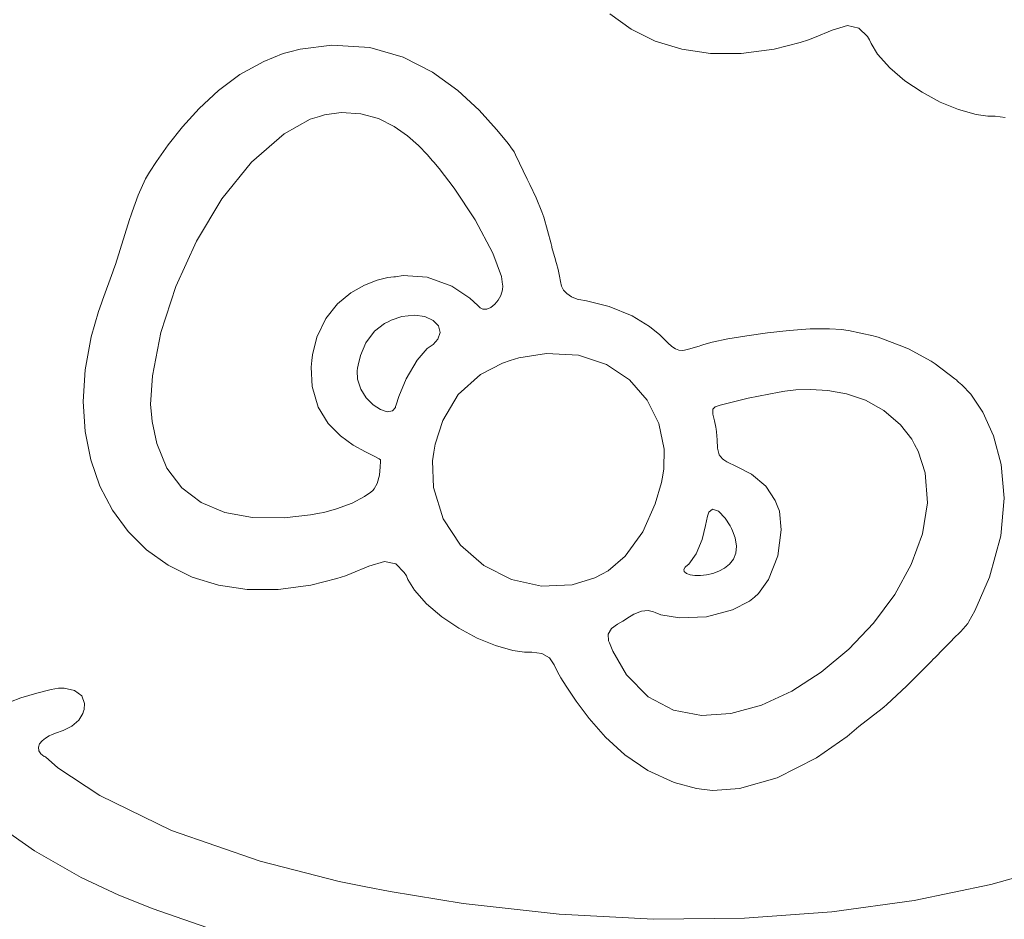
# Model space of a CAD drawing. Header units: millimetres. Extents: x -427 to 344, y -325 to 221.
# Tile 11 of 14: x 154 to 268, y -243 to -138. Entities that reach past the tile are written whole.
import ezdxf

# ---------------------------------------------------------------- set-up
doc = ezdxf.new("R2010")
doc.units = ezdxf.units.MM
doc.header["$MEASUREMENT"] = 0
doc.layers.add('Layer 1', color=7, linetype='Continuous')

msp = doc.modelspace()

# ---------------------------------------------------------------- linework, layer by layer
at = {"layer": 'Layer 1', "lineweight": 9}
for points in [[(222.4761, -137.379), (222.4761, -137.379), (224.9631, -139.16), (224.9631, -139.16)], [(224.9631, -139.16), (224.9631, -139.16), (227.7541, -140.543), (227.7541, -140.543)], [(246.2391, -140.12), (246.2391, -140.12), (248.2821, -139.274), (248.2821, -139.274)], [(248.2821, -139.274), (248.2821, -139.274), (250.0951, -138.734), (250.0951, -138.734)], [(250.0951, -138.734), (250.0951, -138.734), (251.4111, -139.025), (251.4111, -139.025)], [(251.4111, -139.025), (251.4111, -139.025), (252.3881, -140.015), (252.3881, -140.015)], [(227.7541, -140.543), (227.7541, -140.543), (230.8301, -141.497), (230.8301, -141.497)], [(244.5741, -140.721), (244.5741, -140.721), (245.5551, -140.394), (245.5551, -140.394)], [(245.5551, -140.394), (245.5551, -140.394), (246.2391, -140.12), (246.2391, -140.12)], [(252.3881, -140.015), (252.3881, -140.015), (252.6421, -140.394), (252.6421, -140.394)], [(252.6421, -140.394), (252.6421, -140.394), (252.8151, -140.83), (252.8151, -140.83)], [(186.5251, -141.469), (186.5251, -141.469), (185.3391, -141.789), (185.3391, -141.789)], [(190.2181, -141.01), (190.2181, -141.01), (186.5251, -141.469), (186.5251, -141.469)], [(194.6031, -141.294), (194.6031, -141.294), (190.2181, -141.01), (190.2181, -141.01)], [(198.4951, -142.417), (198.4951, -142.417), (194.6031, -141.294), (194.6031, -141.294)], [(230.8301, -141.497), (230.8301, -141.497), (234.1671, -141.991), (234.1671, -141.991)], [(237.7481, -141.993), (237.7481, -141.993), (241.5511, -141.472), (241.5511, -141.472)], [(241.5511, -141.472), (241.5511, -141.472), (244.5741, -140.721), (244.5741, -140.721)], [(252.8151, -140.83), (252.8151, -140.83), (253.5771, -142.047), (253.5771, -142.047)], [(184.5601, -141.999), (184.5601, -141.999), (182.3021, -142.898), (182.3021, -142.898)], [(185.3391, -141.789), (185.3391, -141.789), (184.5601, -141.999), (184.5601, -141.999)], [(201.9091, -144.155), (201.9091, -144.155), (198.4951, -142.417), (198.4951, -142.417)], [(234.1671, -141.991), (234.1671, -141.991), (237.7481, -141.993), (237.7481, -141.993)], [(253.5771, -142.047), (253.5771, -142.047), (254.9811, -143.648), (254.9811, -143.648)], [(182.3021, -142.898), (182.3021, -142.898), (179.5331, -144.442), (179.5331, -144.442)], [(254.9811, -143.648), (254.9811, -143.648), (256.7381, -145.146), (256.7381, -145.146)], [(179.5331, -144.442), (179.5331, -144.442), (177.0351, -146.299), (177.0351, -146.299)], [(204.8481, -146.281), (204.8481, -146.281), (201.9091, -144.155), (201.9091, -144.155)], [(256.7381, -145.146), (256.7381, -145.146), (258.7351, -146.488), (258.7351, -146.488)], [(177.0351, -146.299), (177.0351, -146.299), (174.8131, -148.354), (174.8131, -148.354)], [(207.3211, -148.571), (207.3211, -148.571), (204.8481, -146.281), (204.8481, -146.281)], [(258.7351, -146.488), (258.7351, -146.488), (260.8521, -147.621), (260.8521, -147.621)], [(174.8131, -148.354), (174.8131, -148.354), (172.8721, -150.486), (172.8721, -150.486)], [(209.3421, -150.804), (209.3421, -150.804), (207.3211, -148.571), (207.3211, -148.571)], [(260.8521, -147.621), (260.8521, -147.621), (262.9821, -148.496), (262.9821, -148.496)], [(262.9821, -148.496), (262.9821, -148.496), (265.0111, -149.058), (265.0111, -149.058)], [(187.6851, -149.623), (187.6851, -149.623), (184.6801, -151.306), (184.6801, -151.306)], [(188.7611, -149.301), (188.7611, -149.301), (187.6851, -149.623), (187.6851, -149.623)], [(189.3651, -149.117), (189.3651, -149.117), (188.7611, -149.301), (188.7611, -149.301)], [(191.2731, -148.846), (191.2731, -148.846), (189.3651, -149.117), (189.3651, -149.117)], [(193.5591, -148.974), (193.5591, -148.974), (191.2731, -148.846), (191.2731, -148.846)], [(195.6161, -149.552), (195.6161, -149.552), (193.5591, -148.974), (193.5591, -148.974)], [(197.4261, -150.45), (197.4261, -150.45), (195.6161, -149.552), (195.6161, -149.552)], [(265.0111, -149.058), (265.0111, -149.058), (266.3651, -149.258), (266.3651, -149.258)], [(266.3651, -149.258), (266.3651, -149.258), (266.8211, -149.258), (266.8211, -149.258)], [(266.8211, -149.258), (266.8211, -149.258), (267.2051, -149.258), (267.2051, -149.258)], [(267.2051, -149.258), (267.2051, -149.258), (268.3691, -149.423), (268.3691, -149.423)], [(172.8721, -150.486), (172.8721, -150.486), (171.2211, -152.579), (171.2211, -152.579)], [(198.9851, -151.536), (198.9851, -151.536), (197.4261, -150.45), (197.4261, -150.45)], [(210.5281, -152.258), (210.5281, -152.258), (209.3421, -150.804), (209.3421, -150.804)], [(184.6801, -151.306), (184.6801, -151.306), (180.8731, -154.5962), (180.8731, -154.5962)], [(200.2801, -152.6796), (200.2801, -152.6796), (198.9851, -151.536), (198.9851, -151.536)], [(171.2211, -152.579), (171.2211, -152.579), (169.8601, -154.5123), (169.8601, -154.5123)], [(201.3031, -153.7517), (201.3031, -153.7517), (200.2801, -152.6796), (200.2801, -152.6796)], [(210.9121, -152.7512), (210.9121, -152.7512), (210.5281, -152.258), (210.5281, -152.258)], [(210.9651, -152.8214), (210.9651, -152.8214), (210.9121, -152.7512), (210.9121, -152.7512)], [(211.3741, -153.4236), (211.3741, -153.4236), (210.9651, -152.8214), (210.9651, -152.8214)], [(201.8641, -154.398), (201.8641, -154.398), (201.3031, -153.7517), (201.3031, -153.7517)], [(211.4061, -153.4762), (211.4061, -153.4762), (211.3741, -153.4236), (211.3741, -153.4236)], [(211.5511, -153.7436), (211.5511, -153.7436), (211.4061, -153.4762), (211.4061, -153.4762)], [(212.8881, -156.5891), (212.8881, -156.5891), (211.5511, -153.7436), (211.5511, -153.7436)], [(169.8601, -154.5123), (169.8601, -154.5123), (169.0521, -155.7512), (169.0521, -155.7512)], [(180.8731, -154.5962), (180.8731, -154.5962), (177.4411, -158.8613), (177.4411, -158.8613)], [(202.0471, -154.6185), (202.0471, -154.6185), (201.8641, -154.398), (201.8641, -154.398)], [(202.6611, -155.3529), (202.6611, -155.3529), (202.0471, -154.6185), (202.0471, -154.6185)], [(204.4001, -157.6404), (204.4001, -157.6404), (202.6611, -155.3529), (202.6611, -155.3529)], [(168.5721, -156.5312), (168.5721, -156.5312), (167.7111, -158.4493), (167.7111, -158.4493)], [(168.7941, -156.17), (168.7941, -156.17), (168.5721, -156.5312), (168.5721, -156.5312)], [(169.0521, -155.7512), (169.0521, -155.7512), (168.7941, -156.17), (168.7941, -156.17)], [(213.0331, -156.8921), (213.0331, -156.8921), (212.8881, -156.5891), (212.8881, -156.5891)], [(206.8591, -161.3061), (206.8591, -161.3061), (204.4001, -157.6404), (204.4001, -157.6404)], [(213.1771, -157.1941), (213.1771, -157.1941), (213.0331, -156.8921), (213.0331, -156.8921)], [(213.9141, -158.7608), (213.9141, -158.7608), (213.1771, -157.1941), (213.1771, -157.1941)], [(167.7111, -158.4493), (167.7111, -158.4493), (167.0271, -160.3719), (167.0271, -160.3719)], [(177.4411, -158.8613), (177.4411, -158.8613), (174.4771, -163.7864), (174.4771, -163.7864)], [(214.5921, -160.3592), (214.5921, -160.3592), (213.9141, -158.7608), (213.9141, -158.7608)], [(166.8931, -160.7356), (166.8931, -160.7356), (166.6991, -161.2539), (166.6991, -161.2539)], [(167.0271, -160.3719), (167.0271, -160.3719), (166.8931, -160.7356), (166.8931, -160.7356)], [(214.7081, -160.6764), (214.7081, -160.6764), (214.5921, -160.3592), (214.5921, -160.3592)], [(214.8211, -160.9917), (214.8211, -160.9917), (214.7081, -160.6764), (214.7081, -160.6764)], [(215.6681, -164.08), (215.6681, -164.08), (214.8211, -160.9917), (214.8211, -160.9917)], [(166.6991, -161.2539), (166.6991, -161.2539), (165.0761, -166.4764), (165.0761, -166.4764)], [(208.9051, -165.1715), (208.9051, -165.1715), (206.8591, -161.3061), (206.8591, -161.3061)], [(174.4771, -163.7864), (174.4771, -163.7864), (172.0821, -169.0615), (172.0821, -169.0615)], [(215.7351, -164.3872), (215.7351, -164.3872), (215.6681, -164.08), (215.6681, -164.08)], [(215.7591, -164.51), (215.7591, -164.51), (215.7351, -164.3872), (215.7351, -164.3872)], [(216.1691, -165.9666), (216.1691, -165.9666), (215.7591, -164.51), (215.7591, -164.51)], [(209.8931, -167.8684), (209.8931, -167.8684), (208.9051, -165.1715), (208.9051, -165.1715)], [(165.0761, -166.4764), (165.0761, -166.4764), (164.8921, -166.9932), (164.8921, -166.9932)], [(216.2251, -166.1388), (216.2251, -166.1388), (216.1691, -165.9666), (216.1691, -165.9666)], [(216.2991, -166.3635), (216.2991, -166.3635), (216.2251, -166.1388), (216.2251, -166.1388)], [(216.4861, -167.0553), (216.4861, -167.0553), (216.2991, -166.3635), (216.2991, -166.3635)], [(164.7761, -167.3227), (164.7761, -167.3227), (163.5871, -170.6423), (163.5871, -170.6423)], [(164.8921, -166.9932), (164.8921, -166.9932), (164.7761, -167.3227), (164.7761, -167.3227)], [(195.4711, -168.3119), (195.4711, -168.3119), (196.7271, -168.0018), (196.7271, -168.0018)], [(196.7271, -168.0018), (196.7271, -168.0018), (197.3941, -167.9111), (197.3941, -167.9111)], [(197.3941, -167.9111), (197.3941, -167.9111), (197.6161, -167.9111), (197.6161, -167.9111)], [(197.6161, -167.9111), (197.6161, -167.9111), (198.5021, -167.7637), (198.5021, -167.7637)], [(198.5021, -167.7637), (198.5021, -167.7637), (201.2601, -167.9647), (201.2601, -167.9647)], [(201.2601, -167.9647), (201.2601, -167.9647), (204.1531, -169.0174), (204.1531, -169.0174)], [(210.0231, -168.7955), (210.0231, -168.7955), (209.8931, -167.8684), (209.8931, -167.8684)], [(216.6411, -167.8268), (216.6411, -167.8268), (216.4861, -167.0553), (216.4861, -167.0553)], [(216.7541, -168.4731), (216.7541, -168.4731), (216.6411, -167.8268), (216.6411, -167.8268)], [(172.0821, -169.0615), (172.0821, -169.0615), (170.3461, -174.374), (170.3461, -174.374)], [(192.4131, -169.7935), (192.4131, -169.7935), (193.9901, -168.8922), (193.9901, -168.8922)], [(193.9901, -168.8922), (193.9901, -168.8922), (195.4711, -168.3119), (195.4711, -168.3119)], [(204.1531, -169.0174), (204.1531, -169.0174), (206.2171, -170.401), (206.2171, -170.401)], [(210.0161, -169.4489), (210.0161, -169.4489), (210.0481, -168.9543), (210.0481, -168.9543)], [(210.0481, -168.9543), (210.0481, -168.9543), (210.0231, -168.7955), (210.0231, -168.7955)], [(216.8881, -169.0174), (216.8881, -169.0174), (216.7541, -168.4731), (216.7541, -168.4731)], [(217.1071, -169.4778), (217.1071, -169.4778), (216.8881, -169.0174), (216.8881, -169.0174)], [(190.8781, -171.0681), (190.8781, -171.0681), (192.4131, -169.7935), (192.4131, -169.7935)], [(209.5261, -170.6409), (209.5261, -170.6409), (209.8401, -170.0744), (209.8401, -170.0744)], [(209.8401, -170.0744), (209.8401, -170.0744), (210.0161, -169.4489), (210.0161, -169.4489)], [(217.4741, -169.8761), (217.4741, -169.8761), (217.1071, -169.4778), (217.1071, -169.4778)], [(218.0451, -170.2331), (218.0451, -170.2331), (217.4741, -169.8761), (217.4741, -169.8761)], [(218.6731, -170.4977), (218.6731, -170.4977), (218.0451, -170.2331), (218.0451, -170.2331)], [(163.4711, -170.9704), (163.4711, -170.9704), (163.1221, -171.9321), (163.1221, -171.9321)], [(163.5871, -170.6423), (163.5871, -170.6423), (163.4711, -170.9704), (163.4711, -170.9704)], [(189.5201, -172.7699), (189.5201, -172.7699), (190.8781, -171.0681), (190.8781, -171.0681)], [(206.2171, -170.401), (206.2171, -170.401), (207.1451, -171.2336), (207.1451, -171.2336)], [(207.1451, -171.2336), (207.1451, -171.2336), (207.3671, -171.4555), (207.3671, -171.4555)], [(207.3671, -171.4555), (207.3671, -171.4555), (207.4371, -171.5285), (207.4371, -171.5285)], [(208.1891, -171.6594), (208.1891, -171.6594), (208.6621, -171.465), (208.6621, -171.465)], [(208.6621, -171.465), (208.6621, -171.465), (209.1201, -171.1151), (209.1201, -171.1151)], [(209.1201, -171.1151), (209.1201, -171.1151), (209.5261, -170.6409), (209.5261, -170.6409)], [(218.8891, -170.5693), (218.8891, -170.5693), (218.6731, -170.4977), (218.6731, -170.4977)], [(219.7741, -170.7168), (219.7741, -170.7168), (218.8891, -170.5693), (218.8891, -170.5693)], [(222.3991, -171.3849), (222.3991, -171.3849), (219.7741, -170.7168), (219.7741, -170.7168)], [(225.0831, -172.4517), (225.0831, -172.4517), (222.3991, -171.3849), (222.3991, -171.3849)], [(163.1221, -171.9321), (163.1221, -171.9321), (162.2781, -174.8961), (162.2781, -174.8961)], [(197.1151, -172.9449), (197.1151, -172.9449), (198.3431, -172.5413), (198.3431, -172.5413)], [(198.3431, -172.5413), (198.3431, -172.5413), (199.7891, -172.3702), (199.7891, -172.3702)], [(199.7891, -172.3702), (199.7891, -172.3702), (201.0201, -172.5452), (201.0201, -172.5452)], [(201.0201, -172.5452), (201.0201, -172.5452), (201.9731, -172.989), (201.9731, -172.989)], [(207.4371, -171.5285), (207.4371, -171.5285), (207.7441, -171.6661), (207.7441, -171.6661)], [(207.7441, -171.6661), (207.7441, -171.6661), (208.1891, -171.6594), (208.1891, -171.6594)], [(227.1051, -173.6836), (227.1051, -173.6836), (225.0831, -172.4517), (225.0831, -172.4517)], [(188.4721, -174.9473), (188.4721, -174.9473), (189.5201, -172.7699), (189.5201, -172.7699)], [(195.1711, -174.2336), (195.1711, -174.2336), (196.3141, -173.346), (196.3141, -173.346)], [(196.3141, -173.346), (196.3141, -173.346), (196.7341, -173.1351), (196.7341, -173.1351)], [(196.7341, -173.1351), (196.7341, -173.1351), (197.1151, -172.9449), (197.1151, -172.9449)], [(201.9731, -172.989), (201.9731, -172.989), (202.5801, -173.6244), (202.5801, -173.6244)], [(202.5801, -173.6244), (202.5801, -173.6244), (202.7841, -174.3754), (202.7841, -174.3754)], [(228.2761, -174.6457), (228.2761, -174.6457), (227.1051, -173.6836), (227.1051, -173.6836)], [(162.2781, -174.8961), (162.2781, -174.8961), (161.5761, -178.7121), (161.5761, -178.7121)], [(170.3461, -174.374), (170.3461, -174.374), (169.3761, -179.4106), (169.3761, -179.4106)], [(194.1451, -175.577), (194.1451, -175.577), (195.1711, -174.2336), (195.1711, -174.2336)], [(202.7841, -174.3754), (202.7841, -174.3754), (202.5231, -175.1649), (202.5231, -175.1649)], [(228.6321, -175.0009), (228.6321, -175.0009), (228.2761, -174.6457), (228.2761, -174.6457)], [(238.3761, -174.7557), (238.3761, -174.7557), (236.1851, -175.1388), (236.1851, -175.1388)], [(240.8001, -174.4111), (240.8001, -174.4111), (238.3761, -174.7557), (238.3761, -174.7557)], [(243.3041, -174.1412), (243.3041, -174.1412), (240.8001, -174.4111), (240.8001, -174.4111)], [(245.7531, -173.9785), (245.7531, -173.9785), (243.3041, -174.1412), (243.3041, -174.1412)], [(248.0001, -173.9563), (248.0001, -173.9563), (245.7531, -173.9785), (245.7531, -173.9785)], [(249.4251, -174.0406), (249.4251, -174.0406), (248.0001, -173.9563), (248.0001, -173.9563)], [(249.8981, -174.1123), (249.8981, -174.1123), (249.4251, -174.0406), (249.4251, -174.0406)], [(250.1801, -174.1549), (250.1801, -174.1549), (249.8981, -174.1123), (249.8981, -174.1123)], [(253.0411, -174.7614), (253.0411, -174.7614), (250.1801, -174.1549), (250.1801, -174.1549)], [(253.3371, -174.8453), (253.3371, -174.8453), (253.0411, -174.7614), (253.0411, -174.7614)], [(253.6301, -174.9279), (253.6301, -174.9279), (253.3371, -174.8453), (253.3371, -174.8453)], [(187.9501, -176.9701), (187.9501, -176.9701), (188.4721, -174.9473), (188.4721, -174.9473)], [(193.5271, -177.0502), (193.5271, -177.0502), (194.1451, -175.577), (194.1451, -175.577)], [(201.7331, -175.9174), (201.7331, -175.9174), (201.2601, -176.2275), (201.2601, -176.2275)], [(201.9551, -175.77), (201.9551, -175.77), (201.7331, -175.9174), (201.7331, -175.9174)], [(202.5231, -175.1649), (202.5231, -175.1649), (201.9551, -175.77), (201.9551, -175.77)], [(228.7771, -175.1469), (228.7771, -175.1469), (228.6321, -175.0009), (228.6321, -175.0009)], [(229.2181, -175.5826), (229.2181, -175.5826), (228.7771, -175.1469), (228.7771, -175.1469)], [(229.6941, -176.0098), (229.6941, -176.0098), (229.2181, -175.5826), (229.2181, -175.5826)], [(230.1071, -176.2921), (230.1071, -176.2921), (229.6941, -176.0098), (229.6941, -176.0098)], [(232.8411, -175.9573), (232.8411, -175.9573), (232.1781, -176.1739), (232.1781, -176.1739)], [(233.0631, -175.8843), (233.0631, -175.8843), (232.8411, -175.9573), (232.8411, -175.9573)], [(233.3811, -175.777), (233.3811, -175.777), (233.0631, -175.8843), (233.0631, -175.8843)], [(234.3651, -175.5262), (234.3651, -175.5262), (233.3811, -175.777), (233.3811, -175.777)], [(236.1851, -175.1388), (236.1851, -175.1388), (234.3651, -175.5262), (234.3651, -175.5262)], [(256.5831, -176.0359), (256.5831, -176.0359), (253.6301, -174.9279), (253.6301, -174.9279)], [(256.8651, -176.164), (256.8651, -176.164), (256.5831, -176.0359), (256.5831, -176.0359)], [(187.8721, -177.6566), (187.8721, -177.6566), (187.9501, -176.9701), (187.9501, -176.9701)], [(193.2521, -178.165), (193.2521, -178.165), (193.5271, -177.0502), (193.5271, -177.0502)], [(201.2601, -176.2275), (201.2601, -176.2275), (200.1141, -177.5822), (200.1141, -177.5822)], [(211.9251, -177.3356), (211.9251, -177.3356), (215.1141, -176.8325), (215.1141, -176.8325)], [(215.1141, -176.8325), (215.1141, -176.8325), (218.8641, -177.0392), (218.8641, -177.0392)], [(218.8641, -177.0392), (218.8641, -177.0392), (222.0991, -178.1166), (222.0991, -178.1166)], [(230.5131, -176.4385), (230.5131, -176.4385), (230.1071, -176.2921), (230.1071, -176.2921)], [(230.9541, -176.4618), (230.9541, -176.4618), (230.5131, -176.4385), (230.5131, -176.4385)], [(231.4971, -176.3693), (231.4971, -176.3693), (230.9541, -176.4618), (230.9541, -176.4618)], [(232.1781, -176.1739), (232.1781, -176.1739), (231.4971, -176.3693), (231.4971, -176.3693)], [(257.1511, -176.2921), (257.1511, -176.2921), (256.8651, -176.164), (256.8651, -176.164)], [(259.7831, -177.7074), (259.7831, -177.7074), (257.1511, -176.2921), (257.1511, -176.2921)], [(187.7981, -178.3978), (187.7981, -178.3978), (187.8721, -177.6566), (187.8721, -177.6566)], [(193.1921, -178.541), (193.1921, -178.541), (193.2521, -178.165), (193.2521, -178.165)], [(200.1141, -177.5822), (200.1141, -177.5822), (198.8471, -179.7772), (198.8471, -179.7772)], [(207.4831, -179.255), (207.4831, -179.255), (210.0161, -177.9378), (210.0161, -177.9378)], [(210.0161, -177.9378), (210.0161, -177.9378), (210.9121, -177.6566), (210.9121, -177.6566)], [(210.9121, -177.6566), (210.9121, -177.6566), (211.9251, -177.3356), (211.9251, -177.3356)], [(222.0991, -178.1166), (222.0991, -178.1166), (224.7661, -179.9042), (224.7661, -179.9042)], [(260.0261, -177.8672), (260.0261, -177.8672), (259.7831, -177.7074), (259.7831, -177.7074)], [(260.2661, -178.026), (260.2661, -178.026), (260.0261, -177.8672), (260.0261, -177.8672)], [(262.5481, -179.7595), (262.5481, -179.7595), (260.2661, -178.026), (260.2661, -178.026)], [(161.5761, -178.7121), (161.5761, -178.7121), (161.3511, -182.3831), (161.3511, -182.3831)], [(169.3761, -179.4106), (169.3761, -179.4106), (169.1681, -182.7581), (169.1681, -182.7581)], [(187.9251, -180.6591), (187.9251, -180.6591), (187.7981, -178.3978), (187.7981, -178.3978)], [(193.1391, -178.8497), (193.1391, -178.8497), (193.1921, -178.541), (193.1921, -178.541)], [(193.1961, -179.8146), (193.1961, -179.8146), (193.1391, -178.8497), (193.1391, -178.8497)], [(204.8831, -181.588), (204.8831, -181.588), (207.4831, -179.255), (207.4831, -179.255)], [(193.5731, -180.9791), (193.5731, -180.9791), (193.1961, -179.8146), (193.1961, -179.8146)], [(198.8471, -179.7772), (198.8471, -179.7772), (197.9971, -181.8085), (197.9971, -181.8085)], [(224.7661, -179.9042), (224.7661, -179.9042), (226.8081, -182.2413), (226.8081, -182.2413)], [(262.7671, -179.9412), (262.7671, -179.9412), (262.5481, -179.7595), (262.5481, -179.7595)], [(262.7881, -179.9564), (262.7881, -179.9564), (262.7671, -179.9412), (262.7671, -179.9412)], [(262.9581, -180.1384), (262.9581, -180.1384), (262.7881, -179.9564), (262.7881, -179.9564)], [(262.9791, -180.155), (262.9791, -180.155), (262.9581, -180.1384), (262.9581, -180.1384)], [(263.3701, -180.4499), (263.3701, -180.4499), (262.9791, -180.155), (262.9791, -180.155)], [(264.3901, -181.5453), (264.3901, -181.5453), (263.3701, -180.4499), (263.3701, -180.4499)], [(188.6201, -183.0707), (188.6201, -183.0707), (187.9251, -180.6591), (187.9251, -180.6591)], [(194.2121, -181.9863), (194.2121, -181.9863), (193.5731, -180.9791), (193.5731, -180.9791)], [(203.0841, -184.6141), (203.0841, -184.6141), (204.8831, -181.588), (204.8831, -181.588)], [(238.5421, -182.0194), (238.5421, -182.0194), (242.1511, -181.3124), (242.1511, -181.3124)], [(242.1511, -181.3124), (242.1511, -181.3124), (242.8071, -181.2034), (242.8071, -181.2034)], [(242.8071, -181.2034), (242.8071, -181.2034), (243.1241, -181.1498), (243.1241, -181.1498)], [(243.1241, -181.1498), (243.1241, -181.1498), (244.0911, -181.0507), (244.0911, -181.0507)], [(244.0911, -181.0507), (244.0911, -181.0507), (245.7911, -180.9981), (245.7911, -180.9981)], [(245.7911, -180.9981), (245.7911, -180.9981), (247.7881, -181.1265), (247.7881, -181.1265)], [(247.7881, -181.1265), (247.7881, -181.1265), (249.9541, -181.5192), (249.9541, -181.5192)], [(249.9541, -181.5192), (249.9541, -181.5192), (252.1701, -182.2604), (252.1701, -182.2604)], [(265.8081, -183.6425), (265.8081, -183.6425), (264.3901, -181.5453), (264.3901, -181.5453)], [(161.3511, -182.3831), (161.3511, -182.3831), (161.5691, -185.8806), (161.5691, -185.8806)], [(169.1681, -182.7581), (169.1681, -182.7581), (169.2631, -183.8606), (169.2631, -183.8606)], [(195.0091, -182.7885), (195.0091, -182.7885), (194.2121, -181.9863), (194.2121, -181.9863)], [(195.8561, -183.3367), (195.8561, -183.3367), (195.0091, -182.7885), (195.0091, -182.7885)], [(197.6581, -182.8075), (197.6581, -182.8075), (197.6161, -182.9758), (197.6161, -182.9758)], [(197.9971, -181.8085), (197.9971, -181.8085), (197.6581, -182.8075), (197.6581, -182.8075)], [(226.8081, -182.2413), (226.8081, -182.2413), (228.1701, -184.9669), (228.1701, -184.9669)], [(234.8311, -182.9758), (234.8311, -182.9758), (235.3031, -182.8185), (235.3031, -182.8185)], [(235.3031, -182.8185), (235.3031, -182.8185), (238.5421, -182.0194), (238.5421, -182.0194)], [(252.1701, -182.2604), (252.1701, -182.2604), (254.3081, -183.4333), (254.3081, -183.4333)], [(169.2631, -183.8606), (169.2631, -183.8606), (169.3371, -184.7203), (169.3371, -184.7203)], [(189.7741, -184.963), (189.7741, -184.963), (188.6201, -183.0707), (188.6201, -183.0707)], [(196.6421, -183.5833), (196.6421, -183.5833), (195.8561, -183.3367), (195.8561, -183.3367)], [(197.2671, -183.4789), (197.2671, -183.4789), (196.6421, -183.5833), (196.6421, -183.5833)], [(197.5841, -183.1134), (197.5841, -183.1134), (197.2671, -183.4789), (197.2671, -183.4789)], [(197.6161, -182.9758), (197.6161, -182.9758), (197.5841, -183.1134), (197.5841, -183.1134)], [(234.4391, -183.8757), (234.4391, -183.8757), (234.4461, -183.3092), (234.4461, -183.3092)], [(234.6261, -184.6568), (234.6261, -184.6568), (234.4391, -183.8757), (234.4391, -183.8757)], [(234.4461, -183.3092), (234.4461, -183.3092), (234.7211, -183.0114), (234.7211, -183.0114)], [(234.7211, -183.0114), (234.7211, -183.0114), (234.8311, -182.9758), (234.8311, -182.9758)], [(254.3081, -183.4333), (254.3081, -183.4333), (256.2481, -185.12), (256.2481, -185.12)], [(267.0461, -186.3903), (267.0461, -186.3903), (265.8081, -183.6425), (265.8081, -183.6425)], [(169.3371, -184.7203), (169.3371, -184.7203), (169.8771, -187.2765), (169.8771, -187.2765)], [(191.1961, -186.4083), (191.1961, -186.4083), (189.7741, -184.963), (189.7741, -184.963)], [(202.2021, -187.3538), (202.2021, -187.3538), (203.0841, -184.6141), (203.0841, -184.6141)], [(228.1701, -184.9669), (228.1701, -184.9669), (228.7981, -187.9242), (228.7981, -187.9242)], [(234.7951, -185.386), (234.7951, -185.386), (234.6261, -184.6568), (234.6261, -184.6568)], [(256.2481, -185.12), (256.2481, -185.12), (257.5391, -186.7929), (257.5391, -186.7929)], [(161.5691, -185.8806), (161.5691, -185.8806), (162.2221, -189.1713), (162.2221, -189.1713)], [(234.8311, -185.6326), (234.8311, -185.6326), (234.7951, -185.386), (234.7951, -185.386)], [(234.8761, -185.937), (234.8761, -185.937), (234.8311, -185.6326), (234.8311, -185.6326)], [(234.9361, -186.8616), (234.9361, -186.8616), (234.8761, -185.937), (234.8761, -185.937)], [(169.8771, -187.2765), (169.8771, -187.2765), (171.0591, -190.1262), (171.0591, -190.1262)], [(192.7021, -187.479), (192.7021, -187.479), (191.1961, -186.4083), (191.1961, -186.4083)], [(194.1021, -188.2495), (194.1021, -188.2495), (192.7021, -187.479), (192.7021, -187.479)], [(202.0471, -188.2907), (202.0471, -188.2907), (202.2021, -187.3538), (202.2021, -187.3538)], [(234.9861, -187.8318), (234.9861, -187.8318), (234.9361, -186.8616), (234.9361, -186.8616)], [(257.5391, -186.7929), (257.5391, -186.7929), (257.8711, -187.4046), (257.8711, -187.4046)], [(257.8711, -187.4046), (257.8711, -187.4046), (258.2831, -188.1669), (258.2831, -188.1669)], [(267.9251, -189.735), (267.9251, -189.735), (267.0461, -186.3903), (267.0461, -186.3903)], [(195.2141, -188.791), (195.2141, -188.791), (194.1021, -188.2495), (194.1021, -188.2495)], [(201.8951, -189.2955), (201.8951, -189.2955), (202.0471, -188.2907), (202.0471, -188.2907)], [(228.7981, -187.9242), (228.7981, -187.9242), (228.7731, -190.213), (228.7731, -190.213)], [(235.1761, -188.5885), (235.1761, -188.5885), (234.9861, -187.8318), (234.9861, -187.8318)], [(235.5571, -189.0693), (235.5571, -189.0693), (235.1761, -188.5885), (235.1761, -188.5885)], [(258.2831, -188.1669), (258.2831, -188.1669), (259.0841, -190.6956), (259.0841, -190.6956)], [(162.2221, -189.1713), (162.2221, -189.1713), (163.2801, -192.2225), (163.2801, -192.2225)], [(195.7181, -189.0503), (195.7181, -189.0503), (195.2141, -188.791), (195.2141, -188.791)], [(195.8491, -189.1783), (195.8491, -189.1783), (195.7181, -189.0503), (195.7181, -189.0503)], [(195.8311, -189.9788), (195.8311, -189.9788), (195.8491, -189.378), (195.8491, -189.378)], [(195.8491, -189.378), (195.8491, -189.378), (195.8491, -189.1783), (195.8491, -189.1783)], [(202.0191, -192.4003), (202.0191, -192.4003), (201.8951, -189.2955), (201.8951, -189.2955)], [(235.7201, -189.1783), (235.7201, -189.1783), (235.5571, -189.0693), (235.5571, -189.0693)], [(236.0621, -189.4055), (236.0621, -189.4055), (235.7201, -189.1783), (235.7201, -189.1783)], [(237.1871, -189.9499), (237.1871, -189.9499), (236.0621, -189.4055), (236.0621, -189.4055)], [(268.2601, -193.6198), (268.2601, -193.6198), (267.9251, -189.735), (267.9251, -189.735)], [(171.0591, -190.1262), (171.0591, -190.1262), (172.7841, -192.4098), (172.7841, -192.4098)], [(195.7361, -190.9475), (195.7361, -190.9475), (195.8311, -189.9788), (195.8311, -189.9788)], [(228.7731, -190.213), (228.7731, -190.213), (228.6321, -190.9503), (228.6321, -190.9503)], [(238.9161, -190.8554), (238.9161, -190.8554), (237.1871, -189.9499), (237.1871, -189.9499)], [(240.5951, -192.2528), (240.5951, -192.2528), (238.9161, -190.8554), (238.9161, -190.8554)], [(259.0841, -190.6956), (259.0841, -190.6956), (259.3561, -194.1779), (259.3561, -194.1779)], [(195.1261, -192.5572), (195.1261, -192.5572), (195.4711, -191.9177), (195.4711, -191.9177)], [(195.4711, -191.9177), (195.4711, -191.9177), (195.7361, -190.9475), (195.7361, -190.9475)], [(228.4671, -191.7981), (228.4671, -191.7981), (227.7401, -194.2978), (227.7401, -194.2978)], [(228.6321, -190.9503), (228.6321, -190.9503), (228.4671, -191.7981), (228.4671, -191.7981)], [(163.2801, -192.2225), (163.2801, -192.2225), (164.7271, -195.0045), (164.7271, -195.0045)], [(172.7841, -192.4098), (172.7841, -192.4098), (175.0351, -194.1282), (175.0351, -194.1282)], [(194.0041, -193.4392), (194.0041, -193.4392), (194.7521, -192.9308), (194.7521, -192.9308)], [(194.7521, -192.9308), (194.7521, -192.9308), (194.9601, -192.7227), (194.9601, -192.7227)], [(194.9601, -192.7227), (194.9601, -192.7227), (195.1261, -192.5572), (195.1261, -192.5572)], [(203.1191, -196.0272), (203.1191, -196.0272), (202.0191, -192.4003), (202.0191, -192.4003)], [(241.6961, -193.8925), (241.6961, -193.8925), (240.5951, -192.2528), (240.5951, -192.2528)], [(175.0351, -194.1282), (175.0351, -194.1282), (177.7791, -195.2832), (177.7791, -195.2832)], [(190.7651, -194.8722), (190.7651, -194.8722), (192.5611, -194.1902), (192.5611, -194.1902)], [(192.5611, -194.1902), (192.5611, -194.1902), (194.0041, -193.4392), (194.0041, -193.4392)], [(227.7401, -194.2978), (227.7401, -194.2978), (226.3041, -197.5332), (226.3041, -197.5332)], [(241.9181, -194.4933), (241.9181, -194.4933), (241.6961, -193.8925), (241.6961, -193.8925)], [(259.3561, -194.1779), (259.3561, -194.1779), (258.7881, -197.7579), (258.7881, -197.7579)], [(267.8651, -197.9893), (267.8651, -197.9893), (268.2601, -193.6198), (268.2601, -193.6198)], [(164.7271, -195.0045), (164.7271, -195.0045), (166.5431, -197.4838), (166.5431, -197.4838)], [(177.7791, -195.2832), (177.7791, -195.2832), (181.0001, -195.8755), (181.0001, -195.8755)], [(187.7451, -195.571), (187.7451, -195.571), (188.7611, -195.3823), (188.7611, -195.3823)], [(188.7611, -195.3823), (188.7611, -195.3823), (189.2661, -195.287), (189.2661, -195.287)], [(189.2661, -195.287), (189.2661, -195.287), (190.7651, -194.8722), (190.7651, -194.8722)], [(233.8291, -195.7294), (233.8291, -195.7294), (233.9451, -195.3823), (233.9451, -195.3823)], [(233.9451, -195.3823), (233.9451, -195.3823), (233.9911, -195.2401), (233.9911, -195.2401)], [(233.9911, -195.2401), (233.9911, -195.2401), (234.4001, -194.9067), (234.4001, -194.9067)], [(234.4001, -194.9067), (234.4001, -194.9067), (235.0921, -195.1562), (235.0921, -195.1562)], [(235.0921, -195.1562), (235.0921, -195.1562), (235.8711, -195.9608), (235.8711, -195.9608)], [(242.1651, -195.1495), (242.1651, -195.1495), (241.9181, -194.4933), (241.9181, -194.4933)], [(242.3911, -197.3102), (242.3911, -197.3102), (242.1651, -195.1495), (242.1651, -195.1495)], [(181.0001, -195.8755), (181.0001, -195.8755), (184.6661, -195.9086), (184.6661, -195.9086)], [(184.6661, -195.9086), (184.6661, -195.9086), (187.7451, -195.571), (187.7451, -195.571)], [(205.1371, -199.078), (205.1371, -199.078), (203.1191, -196.0272), (203.1191, -196.0272)], [(233.5851, -196.81), (233.5851, -196.81), (233.8291, -195.7294), (233.8291, -195.7294)], [(235.8711, -195.9608), (235.8711, -195.9608), (236.4501, -196.8414), (236.4501, -196.8414)], [(166.5431, -197.4838), (166.5431, -197.4838), (168.7021, -199.6294), (168.7021, -199.6294)], [(226.3041, -197.5332), (226.3041, -197.5332), (224.2581, -200.3568), (224.2581, -200.3568)], [(233.1871, -198.4483), (233.1871, -198.4483), (233.5851, -196.81), (233.5851, -196.81)], [(236.4501, -196.8414), (236.4501, -196.8414), (236.6051, -197.1543), (236.6051, -197.1543)], [(236.6051, -197.1543), (236.6051, -197.1543), (236.7361, -197.416), (236.7361, -197.416)], [(236.7361, -197.416), (236.7361, -197.416), (237.0391, -198.25), (237.0391, -198.25)], [(241.9921, -200.3265), (241.9921, -200.3265), (242.3911, -197.3102), (242.3911, -197.3102)], [(258.7881, -197.7579), (258.7881, -197.7579), (257.4861, -201.3421), (257.4861, -201.3421)], [(232.4991, -200.1021), (232.4991, -200.1021), (233.1871, -198.4483), (233.1871, -198.4483)], [(237.0391, -198.25), (237.0391, -198.25), (237.1941, -199.2078), (237.1941, -199.2078)], [(266.5631, -202.7906), (266.5631, -202.7906), (267.8651, -197.9893), (267.8651, -197.9893)], [(168.7021, -199.6294), (168.7021, -199.6294), (171.1901, -201.4098), (171.1901, -201.4098)], [(207.8611, -201.4621), (207.8611, -201.4621), (205.1371, -199.078), (205.1371, -199.078)], [(237.1171, -200.0305), (237.1171, -200.0305), (236.8341, -200.7276), (236.8341, -200.7276)], [(237.1941, -199.2078), (237.1941, -199.2078), (237.1171, -200.0305), (237.1171, -200.0305)], [(194.5051, -201.5241), (194.5051, -201.5241), (196.3181, -200.9855), (196.3181, -200.9855)], [(196.3181, -200.9855), (196.3181, -200.9855), (197.6341, -201.2747), (197.6341, -201.2747)], [(224.2581, -200.3568), (224.2581, -200.3568), (222.2891, -202.0685), (222.2891, -202.0685)], [(231.6451, -201.2761), (231.6451, -201.2761), (232.4991, -200.1021), (232.4991, -200.1021)], [(236.8341, -200.7276), (236.8341, -200.7276), (236.3861, -201.3051), (236.3861, -201.3051)], [(240.8911, -203.0841), (240.8911, -203.0841), (241.9921, -200.3265), (241.9921, -200.3265)], [(171.1901, -201.4098), (171.1901, -201.4098), (173.9801, -202.7934), (173.9801, -202.7934)], [(192.4621, -202.3715), (192.4621, -202.3715), (194.5051, -201.5241), (194.5051, -201.5241)], [(197.6341, -201.2747), (197.6341, -201.2747), (198.6141, -202.2653), (198.6141, -202.2653)], [(198.6141, -202.2653), (198.6141, -202.2653), (198.8651, -202.6446), (198.8651, -202.6446)], [(211.0751, -203.0855), (211.0751, -203.0855), (207.8611, -201.4621), (207.8611, -201.4621)], [(222.2891, -202.0685), (222.2891, -202.0685), (221.5451, -202.471), (221.5451, -202.471)], [(231.0841, -201.8977), (231.0841, -201.8977), (231.2221, -201.6469), (231.2221, -201.6469)], [(231.1261, -202.1648), (231.1261, -202.1648), (231.0841, -201.8977), (231.0841, -201.8977)], [(231.3731, -202.3772), (231.3731, -202.3772), (231.1261, -202.1648), (231.1261, -202.1648)], [(231.2221, -201.6469), (231.2221, -201.6469), (231.2891, -201.582), (231.2891, -201.582)], [(231.2891, -201.582), (231.2891, -201.582), (231.6451, -201.2761), (231.6451, -201.2761)], [(235.1521, -202.1249), (235.1521, -202.1249), (234.4361, -202.3814), (234.4361, -202.3814)], [(235.8151, -201.7693), (235.8151, -201.7693), (235.1521, -202.1249), (235.1521, -202.1249)], [(236.3861, -201.3051), (236.3861, -201.3051), (235.8151, -201.7693), (235.8151, -201.7693)], [(257.4861, -201.3421), (257.4861, -201.3421), (255.5561, -204.8357), (255.5561, -204.8357)], [(173.9801, -202.7934), (173.9801, -202.7934), (177.0561, -203.7484), (177.0561, -203.7484)], [(187.7771, -203.7219), (187.7771, -203.7219), (190.7971, -202.9709), (190.7971, -202.9709)], [(190.7971, -202.9709), (190.7971, -202.9709), (191.7781, -202.6446), (191.7781, -202.6446)], [(191.7781, -202.6446), (191.7781, -202.6446), (192.4621, -202.3715), (192.4621, -202.3715)], [(198.8651, -202.6446), (198.8651, -202.6446), (199.0411, -203.0813), (199.0411, -203.0813)], [(199.0411, -203.0813), (199.0411, -203.0813), (199.8031, -204.298), (199.8031, -204.298)], [(214.5671, -203.8557), (214.5671, -203.8557), (211.0751, -203.0855), (211.0751, -203.0855)], [(220.7551, -202.8954), (220.7551, -202.8954), (218.1301, -203.6821), (218.1301, -203.6821)], [(221.5451, -202.471), (221.5451, -202.471), (220.7551, -202.8954), (220.7551, -202.8954)], [(231.7931, -202.5274), (231.7931, -202.5274), (231.3731, -202.3772), (231.3731, -202.3772)], [(232.3471, -202.61), (232.3471, -202.61), (231.7931, -202.5274), (231.7931, -202.5274)], [(232.9961, -202.6171), (232.9961, -202.6171), (232.3471, -202.61), (232.3471, -202.61)], [(233.7051, -202.5426), (233.7051, -202.5426), (232.9961, -202.6171), (232.9961, -202.6171)], [(234.4361, -202.3814), (234.4361, -202.3814), (233.7051, -202.5426), (233.7051, -202.5426)], [(239.7551, -204.7171), (239.7551, -204.7171), (240.8911, -203.0841), (240.8911, -203.0841)], [(264.8661, -206.7276), (264.8661, -206.7276), (266.5631, -202.7906), (266.5631, -202.7906)], [(177.0561, -203.7484), (177.0561, -203.7484), (180.3941, -204.2416), (180.3941, -204.2416)], [(180.3941, -204.2416), (180.3941, -204.2416), (183.9741, -204.2444), (183.9741, -204.2444)], [(183.9741, -204.2444), (183.9741, -204.2444), (187.7771, -203.7219), (187.7771, -203.7219)], [(199.8031, -204.298), (199.8031, -204.298), (201.2071, -205.8993), (201.2071, -205.8993)], [(218.1301, -203.6821), (218.1301, -203.6821), (214.5671, -203.8557), (214.5671, -203.8557)], [(236.7221, -206.6091), (236.7221, -206.6091), (238.7041, -205.5906), (238.7041, -205.5906)], [(238.7041, -205.5906), (238.7041, -205.5906), (239.2651, -205.1278), (239.2651, -205.1278)], [(239.2651, -205.1278), (239.2651, -205.1278), (239.7551, -204.7171), (239.7551, -204.7171)], [(255.5561, -204.8357), (255.5561, -204.8357), (253.0971, -208.1444), (253.0971, -208.1444)], [(201.2071, -205.8993), (201.2071, -205.8993), (202.9641, -207.3972), (202.9641, -207.3972)], [(225.2841, -207.116), (225.2841, -207.116), (226.1521, -206.7551), (226.1521, -206.7551)], [(226.1521, -206.7551), (226.1521, -206.7551), (226.9281, -206.6863), (226.9281, -206.6863)], [(226.9281, -206.6863), (226.9281, -206.6863), (227.5491, -206.8225), (227.5491, -206.8225)], [(227.5491, -206.8225), (227.5491, -206.8225), (227.7431, -206.8998), (227.7431, -206.8998)], [(227.7431, -206.8998), (227.7431, -206.8998), (228.4071, -207.1644), (228.4071, -207.1644)], [(233.6911, -207.4236), (233.6911, -207.4236), (236.7221, -206.6091), (236.7221, -206.6091)], [(264.1711, -207.968), (264.1711, -207.968), (264.8661, -206.7276), (264.8661, -206.7276)], [(202.9641, -207.3972), (202.9641, -207.3972), (204.9571, -208.7381), (204.9571, -208.7381)], [(223.3901, -208.2615), (223.3901, -208.2615), (224.0041, -207.914), (224.0041, -207.914)], [(224.0041, -207.914), (224.0041, -207.914), (224.2011, -207.7845), (224.2011, -207.7845)], [(224.2011, -207.7845), (224.2011, -207.7845), (224.4661, -207.6082), (224.4661, -207.6082)], [(224.4661, -207.6082), (224.4661, -207.6082), (225.2841, -207.116), (225.2841, -207.116)], [(228.4071, -207.1644), (228.4071, -207.1644), (230.5661, -207.5323), (230.5661, -207.5323)], [(230.5661, -207.5323), (230.5661, -207.5323), (233.6911, -207.4236), (233.6911, -207.4236)], [(264.0481, -208.1842), (264.0481, -208.1842), (264.1711, -207.968), (264.1711, -207.968)], [(204.9571, -208.7381), (204.9571, -208.7381), (207.0781, -209.8723), (207.0781, -209.8723)], [(222.2821, -209.4313), (222.2821, -209.4313), (222.6771, -208.7575), (222.6771, -208.7575)], [(222.6771, -208.7575), (222.6771, -208.7575), (223.3901, -208.2615), (223.3901, -208.2615)], [(253.0971, -208.1444), (253.0971, -208.1444), (250.2151, -211.1744), (250.2151, -211.1744)], [(262.3541, -209.9756), (262.3541, -209.9756), (263.2431, -209.124), (263.2431, -209.124)], [(263.2431, -209.124), (263.2431, -209.124), (264.0481, -208.1842), (264.0481, -208.1842)], [(207.0781, -209.8723), (207.0781, -209.8723), (209.2081, -210.7472), (209.2081, -210.7472)], [(222.3391, -210.2127), (222.3391, -210.2127), (222.2821, -209.4313), (222.2821, -209.4313)], [(222.4311, -210.4441), (222.4311, -210.4441), (222.3391, -210.2127), (222.3391, -210.2127)], [(261.1871, -211.1786), (261.1871, -211.1786), (262.0261, -210.3214), (262.0261, -210.3214)], [(262.0261, -210.3214), (262.0261, -210.3214), (262.1921, -210.1492), (262.1921, -210.1492)], [(262.1921, -210.1492), (262.1921, -210.1492), (262.3541, -209.9756), (262.3541, -209.9756)], [(209.2081, -210.7472), (209.2081, -210.7472), (211.2331, -211.3095), (211.2331, -211.3095)], [(211.2331, -211.3095), (211.2331, -211.3095), (212.5921, -211.5095), (212.5921, -211.5095)], [(222.8151, -211.4129), (222.8151, -211.4129), (222.4311, -210.4441), (222.4311, -210.4441)], [(224.4341, -214.1416), (224.4341, -214.1416), (222.8151, -211.4129), (222.8151, -211.4129)], [(250.2151, -211.1744), (250.2151, -211.1744), (247.0161, -213.834), (247.0161, -213.834)], [(260.2481, -212.1156), (260.2481, -212.1156), (261.1871, -211.1786), (261.1871, -211.1786)], [(212.5921, -211.5095), (212.5921, -211.5095), (213.0431, -211.5095), (213.0431, -211.5095)], [(213.0431, -211.5095), (213.0431, -211.5095), (213.4311, -211.5095), (213.4311, -211.5095)], [(213.4311, -211.5095), (213.4311, -211.5095), (214.5921, -211.6746), (214.5921, -211.6746)], [(214.5921, -211.6746), (214.5921, -211.6746), (215.4771, -212.1724), (215.4771, -212.1724)], [(215.4771, -212.1724), (215.4771, -212.1724), (216.0311, -213.0032), (216.0311, -213.0032)], [(258.6611, -213.7267), (258.6611, -213.7267), (259.8251, -212.5414), (259.8251, -212.5414)], [(259.8251, -212.5414), (259.8251, -212.5414), (260.0401, -212.3294), (260.0401, -212.3294)], [(260.0401, -212.3294), (260.0401, -212.3294), (260.2481, -212.1156), (260.2481, -212.1156)], [(216.0311, -213.0032), (216.0311, -213.0032), (216.4401, -213.8781), (216.4401, -213.8781)], [(257.4331, -214.9643), (257.4331, -214.9643), (258.6611, -213.7267), (258.6611, -213.7267)], [(216.4401, -213.8781), (216.4401, -213.8781), (216.5851, -214.1663), (216.5851, -214.1663)], [(216.5851, -214.1663), (216.5851, -214.1663), (216.8001, -214.4831), (216.8001, -214.4831)], [(216.8001, -214.4831), (216.8001, -214.4831), (217.4181, -215.4518), (217.4181, -215.4518)], [(226.9501, -216.7155), (226.9501, -216.7155), (224.4341, -214.1416), (224.4341, -214.1416)], [(247.0161, -213.834), (247.0161, -213.834), (243.6011, -216.0265), (243.6011, -216.0265)], [(157.6321, -215.8667), (157.6321, -215.8667), (155.9571, -216.2678), (155.9571, -216.2678)], [(158.4541, -215.715), (158.4541, -215.715), (157.6321, -215.8667), (157.6321, -215.8667)], [(158.7291, -215.715), (158.7291, -215.715), (158.4541, -215.715), (158.4541, -215.715)], [(159.1281, -215.715), (159.1281, -215.715), (158.7291, -215.715), (158.7291, -215.715)], [(160.3201, -215.9633), (160.3201, -215.9633), (159.1281, -215.715), (159.1281, -215.715)], [(161.1991, -216.5997), (161.1991, -216.5997), (160.3201, -215.9633), (160.3201, -215.9633)], [(217.4181, -215.4518), (217.4181, -215.4518), (218.5821, -217.2007), (218.5821, -217.2007)], [(243.6011, -216.0265), (243.6011, -216.0265), (240.0761, -217.6596), (240.0761, -217.6596)], [(254.5931, -217.6361), (254.5931, -217.6361), (256.9501, -215.4423), (256.9501, -215.4423)], [(256.9501, -215.4423), (256.9501, -215.4423), (257.1931, -215.2038), (257.1931, -215.2038)], [(257.1931, -215.2038), (257.1931, -215.2038), (257.4331, -214.9643), (257.4331, -214.9643)], [(154.1151, -216.8354), (154.1151, -216.8354), (152.9051, -217.2958), (152.9051, -217.2958)], [(155.9571, -216.2678), (155.9571, -216.2678), (154.1151, -216.8354), (154.1151, -216.8354)], [(161.5091, -217.4584), (161.5091, -217.4584), (161.1991, -216.5997), (161.1991, -216.5997)], [(218.5821, -217.2007), (218.5821, -217.2007), (220.0991, -219.2333), (220.0991, -219.2333)], [(229.8781, -218.2604), (229.8781, -218.2604), (226.9501, -216.7155), (226.9501, -216.7155)], [(161.3861, -218.3762), (161.3861, -218.3762), (161.4561, -218.1598), (161.4561, -218.1598)], [(161.4561, -218.1598), (161.4561, -218.1598), (161.5091, -217.4584), (161.5091, -217.4584)], [(233.1091, -218.8695), (233.1091, -218.8695), (229.8781, -218.2604), (229.8781, -218.2604)], [(240.0761, -217.6596), (240.0761, -217.6596), (236.5421, -218.638), (236.5421, -218.638)], [(252.7661, -219.0872), (252.7661, -219.0872), (254.0961, -218.0564), (254.0961, -218.0564)], [(254.0961, -218.0564), (254.0961, -218.0564), (254.3461, -217.847), (254.3461, -217.847)], [(254.3461, -217.847), (254.3461, -217.847), (254.5931, -217.6361), (254.5931, -217.6361)], [(160.0351, -220.1235), (160.0351, -220.1235), (160.8321, -219.4207), (160.8321, -219.4207)], [(160.8321, -219.4207), (160.8321, -219.4207), (161.2941, -218.6518), (161.2941, -218.6518)], [(161.2941, -218.6518), (161.2941, -218.6518), (161.3861, -218.3762), (161.3861, -218.3762)], [(220.0991, -219.2333), (220.0991, -219.2333), (221.9791, -221.3734), (221.9791, -221.3734)], [(236.5421, -218.638), (236.5421, -218.638), (233.1091, -218.8695), (233.1091, -218.8695)], [(251.4041, -220.1428), (251.4041, -220.1428), (252.7661, -219.0872), (252.7661, -219.0872)], [(158.1331, -220.9338), (158.1331, -220.9338), (159.0221, -220.6168), (159.0221, -220.6168)], [(159.0221, -220.6168), (159.0221, -220.6168), (160.0351, -220.1235), (160.0351, -220.1235)], [(250.0351, -221.2962), (250.0351, -221.2962), (251.1401, -220.3674), (251.1401, -220.3674)], [(251.1401, -220.3674), (251.1401, -220.3674), (251.4041, -220.1428), (251.4041, -220.1428)], [(156.5701, -221.813), (156.5701, -221.813), (156.9481, -221.4891), (156.9481, -221.4891)], [(156.9481, -221.4891), (156.9481, -221.4891), (157.3851, -221.2232), (157.3851, -221.2232)], [(157.3851, -221.2232), (157.3851, -221.2232), (157.7201, -221.0716), (157.7201, -221.0716)], [(157.7201, -221.0716), (157.7201, -221.0716), (157.8371, -221.033), (157.8371, -221.033)], [(157.8371, -221.033), (157.8371, -221.033), (158.1331, -220.9338), (158.1331, -220.9338)], [(221.9791, -221.3734), (221.9791, -221.3734), (224.2401, -223.4432), (224.2401, -223.4432)], [(246.4761, -223.7836), (246.4761, -223.7836), (250.0351, -221.2962), (250.0351, -221.2962)], [(156.1401, -222.5626), (156.1401, -222.5626), (156.2851, -222.1768), (156.2851, -222.1768)], [(156.1791, -222.9554), (156.1791, -222.9554), (156.1401, -222.5626), (156.1401, -222.5626)], [(156.2851, -222.1768), (156.2851, -222.1768), (156.5701, -221.813), (156.5701, -221.813)], [(156.4361, -223.3357), (156.4361, -223.3357), (156.1791, -222.9554), (156.1791, -222.9554)], [(156.8141, -223.6182), (156.8141, -223.6182), (156.4361, -223.3357), (156.4361, -223.3357)], [(156.9551, -223.6885), (156.9551, -223.6885), (156.8141, -223.6182), (156.8141, -223.6182)], [(158.4011, -224.9549), (158.4011, -224.9549), (156.9551, -223.6885), (156.9551, -223.6885)], [(224.2401, -223.4432), (224.2401, -223.4432), (226.8901, -225.265), (226.8901, -225.265)], [(241.9181, -226.118), (241.9181, -226.118), (246.4761, -223.7836), (246.4761, -223.7836)], [(163.2661, -228.1616), (163.2661, -228.1616), (158.4011, -224.9549), (158.4011, -224.9549)], [(226.8901, -225.265), (226.8901, -225.265), (229.9451, -226.6623), (229.9451, -226.6623)], [(237.5361, -227.3499), (237.5361, -227.3499), (241.9181, -226.118), (241.9181, -226.118)], [(229.9451, -226.6623), (229.9451, -226.6623), (232.5381, -227.3527), (232.5381, -227.3527)], [(232.5381, -227.3527), (232.5381, -227.3527), (233.4201, -227.456), (233.4201, -227.456)], [(233.4201, -227.456), (233.4201, -227.456), (234.4321, -227.5746), (234.4321, -227.5746)], [(234.4321, -227.5746), (234.4321, -227.5746), (237.5361, -227.3499), (237.5361, -227.3499)], [(171.5741, -232.2199), (171.5741, -232.2199), (163.2661, -228.1616), (163.2661, -228.1616)], [(150.6971, -231.0968), (150.6971, -231.0968), (155.6741, -234.5984), (155.6741, -234.5984)], [(181.8721, -235.778), (181.8721, -235.778), (171.5741, -232.2199), (171.5741, -232.2199)], [(155.6741, -234.5984), (155.6741, -234.5984), (161.0971, -237.6783), (161.0971, -237.6783)], [(191.0691, -238.1345), (191.0691, -238.1345), (181.8721, -235.778), (181.8721, -235.778)], [(161.0971, -237.6783), (161.0971, -237.6783), (165.4641, -239.7247), (165.4641, -239.7247)], [(272.8041, -236.7881), (272.8041, -236.7881), (266.7151, -238.4996), (266.7151, -238.4996)], [(194.1691, -238.7546), (194.1691, -238.7546), (191.0691, -238.1345), (191.0691, -238.1345)], [(196.9711, -239.3306), (196.9711, -239.3306), (194.1691, -238.7546), (194.1691, -238.7546)], [(266.7151, -238.4996), (266.7151, -238.4996), (257.8351, -240.3738), (257.8351, -240.3738)], [(165.4641, -239.7247), (165.4641, -239.7247), (166.9561, -240.3159), (166.9561, -240.3159)], [(205.4441, -240.7114), (205.4441, -240.7114), (196.9711, -239.3306), (196.9711, -239.3306)], [(166.9561, -240.3159), (166.9561, -240.3159), (169.3591, -241.2681), (169.3591, -241.2681)], [(216.6101, -241.953), (216.6101, -241.953), (205.4441, -240.7114), (205.4441, -240.7114)], [(257.8351, -240.3738), (257.8351, -240.3738), (248.2711, -241.687), (248.2711, -241.687)], [(169.3591, -241.2681), (169.3591, -241.2681), (176.6821, -243.8285), (176.6821, -243.8285)], [(227.5421, -242.5083), (227.5421, -242.5083), (216.6101, -241.953), (216.6101, -241.953)], [(248.2711, -241.687), (248.2711, -241.687), (238.1361, -242.4091), (238.1361, -242.4091)], [(238.1361, -242.4091), (238.1361, -242.4091), (227.5421, -242.5083), (227.5421, -242.5083)]]:
    msp.add_open_spline(points, degree=3, dxfattribs=at)

doc.saveas('drawing.dxf')
